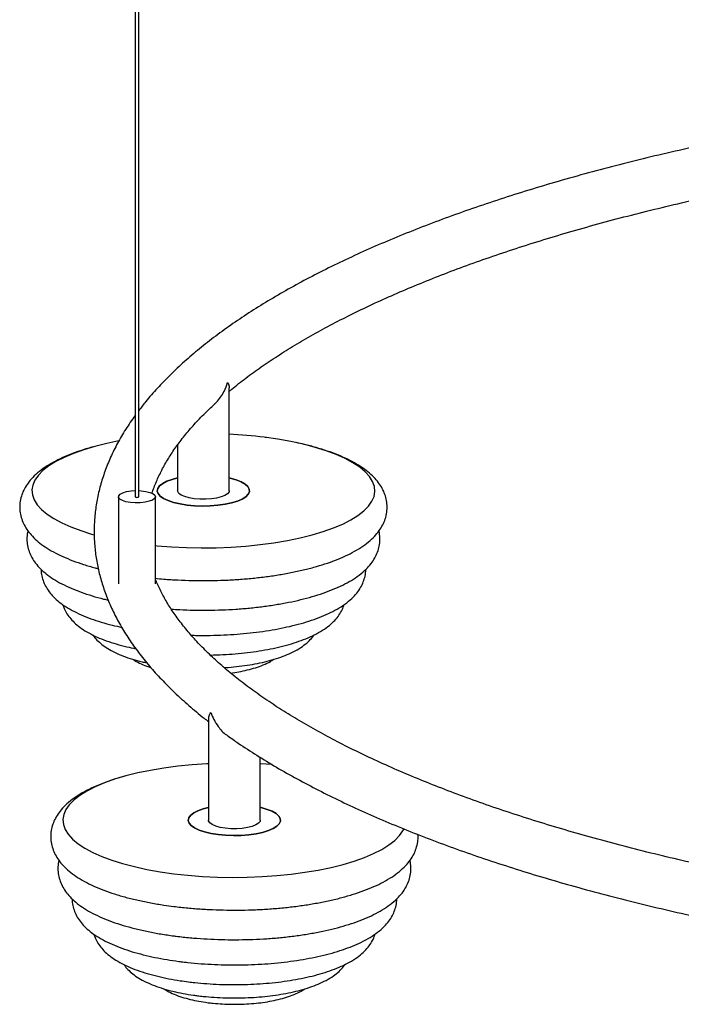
# Paper-space layout '_Dimétrica' of a CAD drawing. Header units: millimetres. Extents: x -710 to 45, y -356 to 955.
# Tile 1 of 7: x -710 to -531, y -295 to -29. Entities that reach past the tile are written whole.
import ezdxf

# ---------------------------------------------------------------- set-up
doc = ezdxf.new("R2010")
doc.units = ezdxf.units.MM

psp = doc.layouts.new('_Dimétrica')

# ---------------------------------------------------------------- linework, layer by layer
at = {"color": 7, "linetype": 'Continuous', "lineweight": 25}
for p, q in [((-678.46, 780.87), (-678.46, -157.77)), ((-677.46, -157.77), (-677.46, 780.87)), ((-652.95, -156.13), (-652.95, -128.3)), ((-666.95, -143.73), (-666.95, -156.13)), ((-682.96, -157.77), (-682.96, -181.38)), ((-672.96, -181.38), (-672.96, -157.77)), ((-658.55, -217.89), (-658.55, -245.38)), ((-644.55, -245.38), (-644.55, -228.36))]:
    psp.add_line(p, q, dxfattribs=at)
at = {"color": 7, "linetype": 'Continuous', "lineweight": 25, "flags": 128}
for points in [[(-682.88, -142.67), (-686.12, -143.34), (-689.36, -144.15), (-692.38, -145.05), (-695.16, -146.04), (-697.66, -147.1), (-699.88, -148.23), (-701.8, -149.42), (-703.4, -150.66), (-704.66, -151.94), (-705.59, -153.26), (-706.17, -154.6), (-706.39, -155.94), (-706.26, -157.29), (-705.79, -158.64), (-704.96, -159.96), (-703.79, -161.25), (-702.28, -162.51), (-700.46, -163.71), (-698.32, -164.86), (-695.89, -165.94), (-693.19, -166.95), (-690.24, -167.87), (-689.57, -168.06)], [(-672.96, -171), (-672.52, -171.04), (-668.57, -171.35), (-664.56, -171.54), (-660.52, -171.62), (-656.47, -171.57), (-652.44, -171.41), (-648.48, -171.14), (-644.6, -170.75), (-640.84, -170.25), (-637.22, -169.64), (-633.77, -168.93), (-630.53, -168.12), (-627.51, -167.22), (-624.73, -166.23), (-622.23, -165.17), (-620.01, -164.04), (-618.09, -162.85), (-616.5, -161.61), (-615.23, -160.33), (-614.31, -159.01), (-613.73, -157.67), (-613.5, -156.33), (-613.63, -154.98), (-614.11, -153.63), (-614.94, -152.31), (-616.11, -151.02), (-617.61, -149.76), (-619.44, -148.56), (-621.57, -147.41), (-624, -146.33), (-626.7, -145.32), (-629.65, -144.4), (-632.84, -143.56), (-636.23, -142.82), (-639.8, -142.18), (-643.52, -141.65)], [(-666.95, -152.68), (-668.4, -153.06), (-669.83, -153.59), (-670.98, -154.18), (-671.82, -154.83), (-672.31, -155.52), (-672.44, -156.22), (-672.22, -156.92), (-671.64, -157.6), (-670.73, -158.24), (-669.51, -158.82), (-668.01, -159.32), (-666.28, -159.73), (-664.37, -160.03)], [(-664.37, -160.03), (-666.28, -159.73), (-668.01, -159.32), (-669.51, -158.82), (-670.73, -158.24), (-671.64, -157.6), (-672.22, -156.92), (-672.44, -156.22), (-672.31, -155.52), (-671.82, -154.83), (-670.98, -154.18), (-669.83, -153.59), (-668.4, -153.06), (-666.95, -152.68)], [(-664.37, -160.03), (-662.33, -160.23), (-660.22, -160.3), (-658.1, -160.26), (-656.04, -160.09), (-654.09, -159.82), (-652.31, -159.43), (-650.74, -158.96), (-649.45, -158.4), (-648.45, -157.77), (-647.79, -157.1), (-647.47, -156.4), (-647.52, -155.7), (-647.92, -155), (-648.67, -154.34), (-649.74, -153.73), (-651.1, -153.19), (-652.72, -152.73), (-652.95, -152.68)], [(-652.95, -152.68), (-652.72, -152.73), (-651.1, -153.19), (-649.74, -153.73), (-648.67, -154.34), (-647.92, -155), (-647.52, -155.7), (-647.47, -156.4), (-647.79, -157.1), (-648.45, -157.77), (-649.45, -158.4), (-650.74, -158.96), (-652.31, -159.43), (-654.09, -159.82), (-656.04, -160.09), (-658.1, -160.26), (-660.22, -160.3), (-662.33, -160.23), (-664.37, -160.03)], [(-679.72, -159.33), (-680.92, -159.12), (-681.9, -158.8), (-682.58, -158.41), (-682.92, -157.97), (-682.89, -157.51), (-682.5, -157.08), (-681.77, -156.7), (-680.76, -156.39), (-679.54, -156.19), (-678.46, -156.11)], [(-677.46, -156.11), (-676.84, -156.15), (-675.57, -156.31), (-674.47, -156.58), (-673.63, -156.94), (-673.12, -157.36), (-672.96, -157.81), (-673.17, -158.25), (-673.74, -158.67), (-674.62, -159.01), (-675.74, -159.27), (-677.04, -159.41), (-678.4, -159.43), (-679.72, -159.33), (-679.72, -159.33)], [(-662.42, -158.32), (-663.82, -158.08), (-665.02, -157.74), (-665.96, -157.33), (-666.61, -156.85), (-666.92, -156.34), (-666.95, -156.13)], [(-652.95, -156.13), (-653.01, -156.45), (-653.4, -156.96), (-654.11, -157.42), (-655.12, -157.83), (-656.37, -158.14), (-657.8, -158.36), (-659.34, -158.46), (-660.9, -158.45), (-662.42, -158.32)], [(-678.46, -157.77), (-678.46, -157.78), (-678.41, -157.84), (-678.3, -157.89), (-678.13, -157.93), (-677.94, -157.94), (-677.75, -157.92), (-677.59, -157.89), (-677.49, -157.83), (-677.46, -157.77)], [(-658.55, -230.08), (-659.06, -230.1), (-663.02, -230.38), (-666.9, -230.77), (-670.67, -231.27), (-674.28, -231.88), (-677.73, -232.59), (-680.97, -233.4), (-683.99, -234.3), (-686.77, -235.29), (-689.27, -236.35), (-691.49, -237.48), (-693.41, -238.67), (-695, -239.91), (-696.27, -241.19), (-697.2, -242.51), (-697.77, -243.84), (-698, -245.19), (-697.87, -246.54), (-697.39, -247.88), (-696.57, -249.21), (-695.39, -250.5), (-693.89, -251.75), (-692.06, -252.96), (-689.93, -254.11), (-687.5, -255.19), (-684.8, -256.2), (-681.85, -257.12), (-678.66, -257.96), (-675.27, -258.7), (-671.7, -259.33), (-667.98, -259.87), (-664.13, -260.29), (-660.18, -260.6), (-656.17, -260.79), (-652.13, -260.87), (-648.08, -260.82), (-644.05, -260.66), (-640.09, -260.39), (-636.21, -260), (-632.44, -259.5), (-628.83, -258.89), (-625.38, -258.18), (-622.14, -257.37), (-619.12, -256.47), (-616.34, -255.48), (-613.84, -254.42), (-611.62, -253.29), (-609.7, -252.1), (-608.11, -250.86), (-606.84, -249.57), (-605.91, -248.26), (-605.62, -247.68)], [(-641.3, -230.28), (-642.93, -230.17), (-644.55, -230.08)], [(-658.55, -241.93), (-660.01, -242.31), (-661.44, -242.83), (-662.59, -243.43), (-663.42, -244.08), (-663.92, -244.77), (-664.05, -245.47), (-663.83, -246.17), (-663.25, -246.85), (-662.34, -247.49), (-661.12, -248.07), (-659.62, -248.57), (-657.89, -248.98), (-655.97, -249.28)], [(-655.97, -249.28), (-657.89, -248.98), (-659.62, -248.57), (-661.12, -248.07), (-662.34, -247.49), (-663.25, -246.85), (-663.83, -246.17), (-664.05, -245.47), (-663.92, -244.77), (-663.42, -244.08), (-662.59, -243.43), (-661.44, -242.83), (-660.01, -242.31), (-658.55, -241.93)], [(-655.97, -249.28), (-653.93, -249.47), (-651.83, -249.55), (-649.71, -249.51), (-647.65, -249.34), (-645.7, -249.06), (-643.92, -248.68), (-642.35, -248.2), (-641.06, -247.65), (-640.06, -247.02), (-639.4, -246.35), (-639.08, -245.65), (-639.12, -244.94), (-639.53, -244.25), (-640.27, -243.59), (-641.35, -242.98), (-642.71, -242.44), (-644.33, -241.98), (-644.55, -241.93)], [(-644.55, -241.93), (-644.33, -241.98), (-642.71, -242.44), (-641.35, -242.98), (-640.27, -243.59), (-639.53, -244.25), (-639.12, -244.94), (-639.08, -245.65), (-639.4, -246.35), (-640.06, -247.02), (-641.06, -247.65), (-642.35, -248.2), (-643.92, -248.68), (-645.7, -249.06), (-647.65, -249.34), (-649.71, -249.51), (-651.83, -249.55), (-653.93, -249.47), (-655.97, -249.28)], [(-654.03, -247.57), (-655.42, -247.33), (-656.63, -246.99), (-657.57, -246.58), (-658.22, -246.1), (-658.53, -245.59), (-658.55, -245.38)], [(-644.55, -245.38), (-644.62, -245.7), (-645.01, -246.21), (-645.72, -246.67), (-646.73, -247.07), (-647.98, -247.39), (-649.41, -247.6), (-650.94, -247.71), (-652.51, -247.7), (-654.03, -247.57)]]:
    psp.add_lwpolyline(points, dxfattribs=at)
at = {"color": 7, "linetype": 'Continuous', "lineweight": 25}
psp.add_arc((-659.36, -268.61), 127.94, 82.8889, 87.1254, dxfattribs=at)
for points, knots in [([(-400.79, -45.78), (-403.5, -45.96), (-409.66, -46.37), (-419.21, -47.14), (-429.43, -48.05), (-439.58, -49.08), (-449.62, -50.2), (-459.57, -51.42), (-469.4, -52.75), (-479.11, -54.17), (-488.7, -55.69), (-498.15, -57.3), (-507.45, -59.01), (-516.6, -60.81), (-525.59, -62.71), (-534.41, -64.69), (-543.06, -66.77), (-551.52, -68.93), (-559.79, -71.18), (-567.87, -73.52), (-575.74, -75.93), (-583.4, -78.43), (-590.84, -81.01), (-598.05, -83.67), (-605.04, -86.4), (-611.79, -89.21), (-618.3, -92.1), (-624.57, -95.05), (-630.58, -98.08), (-636.33, -101.18), (-641.82, -104.34), (-647.05, -107.58), (-652, -110.88), (-656.67, -114.25), (-661.05, -117.68), (-665.15, -121.17), (-668.95, -124.72), (-672.43, -128.34), (-675.29, -131.57), (-676.84, -133.63), (-677.46, -134.44)], [0, 0, 0, 0, 0.020728, 0.047262, 0.0738, 0.100341, 0.126886, 0.153435, 0.179988, 0.206547, 0.233111, 0.259682, 0.286261, 0.312847, 0.339441, 0.366045, 0.39266, 0.419286, 0.445924, 0.472576, 0.499243, 0.525927, 0.552628, 0.579348, 0.606089, 0.632853, 0.65964, 0.686454, 0.713293, 0.74016, 0.767055, 0.793977, 0.820923, 0.847889, 0.874868, 0.901843, 0.928796, 0.9557, 0.982523, 1, 1, 1, 1]), ([(-652.95, -129.21), (-652.73, -129.02), (-651.33, -127.82), (-648.48, -125.62), (-644.36, -122.62), (-639.93, -119.66), (-635.23, -116.72), (-630.24, -113.81), (-624.97, -110.95), (-619.43, -108.13), (-613.62, -105.35), (-607.54, -102.63), (-601.21, -99.96), (-594.62, -97.35), (-587.79, -94.8), (-580.71, -92.31), (-573.41, -89.89), (-565.88, -87.54), (-558.13, -85.26), (-550.17, -83.06), (-542, -80.94), (-533.64, -78.89), (-525.09, -76.93), (-516.36, -75.06), (-507.46, -73.27), (-498.39, -71.57), (-489.7, -70.04), (-483.96, -69.13), (-481.35, -68.71)], [0, 0, 0, 0, 0.007367, 0.046994, 0.086619, 0.126256, 0.16592, 0.205619, 0.245357, 0.285138, 0.324961, 0.364826, 0.404732, 0.444676, 0.484657, 0.524671, 0.564718, 0.604793, 0.644896, 0.685024, 0.725174, 0.765345, 0.805536, 0.845744, 0.885968, 0.926206, 0.966458, 1, 1, 1, 1]), ([(-656.9, -132.56), (-656.76, -132.45), (-656.11, -131.97), (-655.28, -130.81), (-654.16, -129.02), (-653.63, -127.63), (-653.4, -126.79), (-653.4, -126.79)], [0, 0, 0, 0, 0.076005, 0.338115, 0.607613, 0.997656, 1, 1, 1, 1]), ([(-653.4, -126.79), (-653.4, -126.79), (-653.21, -127.14), (-652.97, -127.67), (-652.99, -128.14), (-653, -128.3)], [0, 0, 0, 0, 0.004729, 0.646116, 1, 1, 1, 1]), ([(-673.86, -156.87), (-673.82, -156.73), (-673.48, -155.54), (-672.56, -153.3), (-671.07, -150.18), (-669.27, -147.06), (-667.17, -143.96), (-664.79, -140.87), (-662.11, -137.8), (-659.48, -135.05), (-657.61, -133.33), (-656.85, -132.63)], [0, 0, 0, 0, 0.018926, 0.151888, 0.282594, 0.411342, 0.53853, 0.664548, 0.789735, 0.914363, 1, 1, 1, 1]), ([(-678.46, -135.74), (-679.32, -136.98), (-681.05, -139.46), (-683.24, -143.25), (-685.13, -147.06), (-686.68, -150.89), (-687.9, -154.72), (-688.79, -158.56), (-689.35, -162.39), (-689.59, -166.22), (-689.52, -170.03), (-689.13, -173.84), (-688.42, -177.62), (-687.4, -181.4), (-686.07, -185.15), (-684.42, -188.89), (-682.45, -192.62), (-680.16, -196.32), (-677.54, -199.99), (-674.61, -203.64), (-671.36, -207.24), (-667.81, -210.81), (-663.92, -214.32), (-660.83, -216.94), (-658.95, -218.37), (-658.55, -218.66)], [0, 0, 0, 0, 0.046113, 0.092039, 0.137539, 0.182568, 0.227116, 0.27121, 0.314919, 0.358343, 0.401608, 0.444842, 0.488149, 0.531663, 0.575495, 0.619732, 0.664421, 0.709576, 0.755175, 0.801171, 0.847496, 0.894079, 0.940849, 0.987743, 1, 1, 1, 1]), ([(-673.02, -179.85), (-672.24, -179.93), (-670.21, -180.13), (-666.85, -180.33), (-662.98, -180.47), (-659.08, -180.5), (-655.19, -180.42), (-651.33, -180.24), (-647.52, -179.94), (-643.79, -179.54), (-640.16, -179.03), (-636.64, -178.42), (-633.27, -177.71), (-630.04, -176.9), (-626.99, -175.98), (-624.12, -174.96), (-621.45, -173.82), (-618.99, -172.57), (-616.75, -171.18), (-614.83, -169.71), (-613.28, -168.17), (-612.07, -166.62), (-611.17, -165.03), (-610.52, -163.33), (-610.18, -161.54), (-610.18, -159.71), (-610.49, -157.96), (-611.09, -156.28), (-611.96, -154.69), (-613.11, -153.16), (-614.56, -151.68), (-616.34, -150.25), (-618.43, -148.89), (-620.83, -147.61), (-623.48, -146.44), (-626.34, -145.38), (-629.39, -144.43), (-632.22, -143.67), (-634.09, -143.28), (-634.82, -143.12)], [0, 0, 0, 0, 0.01772, 0.046223, 0.074688, 0.103133, 0.131576, 0.160027, 0.188502, 0.21702, 0.2456, 0.274265, 0.303045, 0.331975, 0.3611, 0.390478, 0.420177, 0.450268, 0.480792, 0.51165, 0.538622, 0.563734, 0.587157, 0.609357, 0.633125, 0.655901, 0.678289, 0.700739, 0.723881, 0.748308, 0.774497, 0.802591, 0.83218, 0.862457, 0.892645, 0.922506, 0.952032, 0.981274, 1, 1, 1, 1]), ([(-642.97, -141.73), (-643.03, -141.72), (-643.09, -141.71), (-643.16, -141.7), (-643.18, -141.7)], [0, 0, 0, 0, 0.837816, 1, 1, 1, 1]), ([(-689.25, -144.12), (-689.84, -144.28), (-691.49, -144.71), (-694.01, -145.54), (-696.81, -146.6), (-699.4, -147.77), (-701.78, -149.08), (-703.93, -150.52), (-705.73, -152.04), (-707.16, -153.62), (-708.24, -155.19), (-709.02, -156.8), (-709.54, -158.51), (-709.75, -160.29), (-709.64, -162.1), (-709.21, -163.82), (-708.51, -165.47), (-707.53, -167.04), (-706.27, -168.54), (-704.7, -170), (-702.81, -171.41), (-700.59, -172.74), (-698.1, -173.98), (-695.37, -175.11), (-692.42, -176.13), (-690.11, -176.83), (-688.72, -177.17), (-688.44, -177.23)], [0, 0, 0, 0, 0.024756, 0.07016, 0.115995, 0.162372, 0.209393, 0.25707, 0.304958, 0.345675, 0.383521, 0.419025, 0.452967, 0.489177, 0.524227, 0.558945, 0.594128, 0.630743, 0.669669, 0.7115, 0.75616, 0.802704, 0.849814, 0.896556, 0.942765, 0.988477, 1, 1, 1, 1]), ([(-707.47, -167.04), (-707.51, -167.17), (-707.71, -167.88), (-707.79, -169.23), (-707.64, -171), (-707.17, -172.7), (-706.43, -174.3), (-705.42, -175.84), (-704.13, -177.31), (-702.52, -178.73), (-700.59, -180.1), (-698.34, -181.39), (-695.82, -182.58), (-693.07, -183.66), (-690.12, -184.63), (-687.67, -185.32), (-686.16, -185.66), (-685.74, -185.76)], [0, 0, 0, 0, 0.01482, 0.078657, 0.140627, 0.202148, 0.264743, 0.330165, 0.399996, 0.475238, 0.555549, 0.638967, 0.722984, 0.806187, 0.888383, 0.969687, 1, 1, 1, 1]), ([(-668.65, -188.21), (-667.88, -188.26), (-665.87, -188.4), (-662.55, -188.5), (-658.74, -188.52), (-654.93, -188.43), (-651.15, -188.24), (-647.43, -187.93), (-643.79, -187.52), (-640.25, -187), (-636.84, -186.38), (-633.56, -185.66), (-630.44, -184.83), (-627.5, -183.9), (-624.74, -182.86), (-622.18, -181.71), (-619.83, -180.43), (-617.71, -179), (-615.94, -177.49), (-614.55, -175.94), (-613.51, -174.39), (-612.75, -172.79), (-612.27, -171.09), (-612.11, -169.34), (-612.18, -167.94), (-612.39, -167.2), (-612.44, -167.02)], [0, 0, 0, 0, 0.027698, 0.072802, 0.117875, 0.162946, 0.208034, 0.253166, 0.298375, 0.343695, 0.389169, 0.43485, 0.480801, 0.527108, 0.573874, 0.621222, 0.669268, 0.718026, 0.766975, 0.80815, 0.846337, 0.882169, 0.916478, 0.953071, 0.988555, 1, 1, 1, 1]), ([(-703.88, -177.47), (-703.88, -177.78), (-703.89, -178.65), (-703.56, -180.07), (-702.94, -181.66), (-702.04, -183.17), (-700.88, -184.61), (-699.41, -186), (-697.63, -187.33), (-695.52, -188.59), (-693.12, -189.76), (-690.49, -190.82), (-687.66, -191.75), (-684.86, -192.54), (-682.92, -192.97), (-682.05, -193.16)], [0, 0, 0, 0, 0.035418, 0.101774, 0.168469, 0.237524, 0.310881, 0.390136, 0.47572, 0.566009, 0.658015, 0.749229, 0.839221, 0.928093, 1, 1, 1, 1]), ([(-663.24, -195.28), (-662.74, -195.3), (-661.03, -195.36), (-658.08, -195.34), (-654.44, -195.23), (-650.84, -195.01), (-647.3, -194.69), (-643.85, -194.25), (-640.5, -193.71), (-637.28, -193.07), (-634.22, -192.32), (-631.31, -191.47), (-628.58, -190.51), (-626.04, -189.43), (-623.71, -188.23), (-621.59, -186.87), (-619.82, -185.42), (-618.41, -183.92), (-617.37, -182.42), (-616.6, -180.87), (-616.13, -179.22), (-615.93, -178.06), (-615.98, -177.46), (-615.98, -177.45)], [0, 0, 0, 0, 0.021802, 0.0746, 0.127401, 0.180233, 0.233136, 0.286156, 0.339346, 0.392771, 0.446513, 0.500674, 0.55539, 0.610825, 0.667153, 0.724453, 0.782256, 0.830641, 0.875269, 0.916982, 0.956829, 0.999413, 1, 1, 1, 1]), ([(-456.84, -269.22), (-458.08, -269.06), (-462.55, -268.48), (-470.19, -267.43), (-479.7, -266), (-489.07, -264.49), (-498.29, -262.88), (-507.36, -261.18), (-516.27, -259.39), (-525.01, -257.51), (-533.56, -255.55), (-541.93, -253.51), (-550.1, -251.38), (-558.07, -249.18), (-565.83, -246.9), (-573.37, -244.55), (-580.68, -242.13), (-587.77, -239.64), (-594.61, -237.08), (-601.2, -234.47), (-607.54, -231.8), (-613.63, -229.07), (-619.45, -226.29), (-625, -223.46), (-630.27, -220.59), (-635.27, -217.69), (-639.98, -214.74), (-644.4, -211.77), (-648.53, -208.78), (-652.37, -205.76), (-655.91, -202.73), (-659.16, -199.68), (-662.11, -196.64), (-664.76, -193.58), (-667.12, -190.53), (-669.19, -187.49), (-670.95, -184.44), (-672.21, -181.95), (-672.78, -180.48), (-672.96, -180.01)], [0, 0, 0, 0, 0.0106801, 0.0387777, 0.0668704, 0.0949565, 0.1230354, 0.1511061, 0.179168, 0.2072202, 0.2352618, 0.2632916, 0.2913087, 0.3193118, 0.3472997, 0.3752709, 0.4032241, 0.4311576, 0.4590699, 0.4869592, 0.5148237, 0.5426619, 0.5704721, 0.5982528, 0.6260031, 0.6537224, 0.681411, 0.7090707, 0.7367049, 0.7643196, 0.7919242, 0.8195294, 0.8471516, 0.8748162, 0.9025578, 0.9304225, 0.9584692, 0.9867699, 1, 1, 1, 1]), ([(-698, -187.01), (-697.9, -187.35), (-697.64, -188.22), (-696.93, -189.51), (-695.9, -190.9), (-694.59, -192.22), (-692.98, -193.48), (-691.03, -194.68), (-688.79, -195.79), (-686.3, -196.79), (-683.61, -197.67), (-680.92, -198.4), (-679.06, -198.78), (-678.22, -198.96)], [0, 0, 0, 0, 0.049103, 0.126064, 0.207192, 0.294859, 0.390631, 0.493742, 0.600595, 0.706966, 0.811678, 0.914816, 1, 1, 1, 1]), ([(-658.08, -200.64), (-657.79, -200.64), (-656.37, -200.63), (-653.82, -200.5), (-650.48, -200.26), (-647.22, -199.9), (-644.06, -199.43), (-641.01, -198.85), (-638.11, -198.17), (-635.36, -197.38), (-632.77, -196.48), (-630.37, -195.46), (-628.17, -194.29), (-626.26, -193.01), (-624.7, -191.66), (-623.47, -190.27), (-622.57, -188.81), (-622.04, -187.72), (-621.9, -187.09), (-621.88, -187.01)], [0, 0, 0, 0, 0.016997, 0.082994, 0.149063, 0.215275, 0.281714, 0.34848, 0.4157, 0.48354, 0.552217, 0.622008, 0.693202, 0.765875, 0.82956, 0.88782, 0.941365, 0.991667, 1, 1, 1, 1]), ([(-689.87, -195.22), (-689.84, -195.26), (-689.55, -195.77), (-688.75, -196.63), (-687.46, -197.83), (-685.84, -198.95), (-683.9, -200), (-681.67, -200.96), (-679.22, -201.78), (-677.08, -202.38), (-675.71, -202.66), (-675.27, -202.75)], [0, 0, 0, 0, 0.008798, 0.116337, 0.233846, 0.363943, 0.505075, 0.650368, 0.793424, 0.933564, 1, 1, 1, 1]), ([(-654.29, -204.07), (-653.93, -204.05), (-652.56, -203.97), (-650.24, -203.72), (-647.37, -203.31), (-644.61, -202.79), (-641.98, -202.16), (-639.51, -201.41), (-637.19, -200.54), (-635.04, -199.52), (-633.17, -198.39), (-631.64, -197.14), (-630.63, -196.12), (-630.2, -195.44), (-630.08, -195.26)], [0, 0, 0, 0, 0.032891, 0.12524, 0.217987, 0.311344, 0.405589, 0.501097, 0.598375, 0.698064, 0.800653, 0.890079, 0.970536, 1, 1, 1, 1]), ([(-678.99, -201.82), (-678.85, -201.92), (-678.18, -202.4), (-676.77, -203.07), (-675.32, -203.69), (-674.38, -203.97), (-674.21, -204.02)], [0, 0, 0, 0, 0.1056084, 0.493964, 0.907556, 1, 1, 1, 1]), ([(-652.59, -205.52), (-651.85, -205.42), (-650.28, -205.19), (-648.02, -204.71), (-645.79, -204.1), (-643.71, -203.34), (-642.07, -202.59), (-641.19, -202.01), (-640.89, -201.8)], [0, 0, 0, 0, 0.158874, 0.336823, 0.518078, 0.70437, 0.89807, 1, 1, 1, 1]), ([(-658.52, -217.89), (-658.52, -217.73), (-658.52, -217.21), (-658.22, -216.6), (-657.94, -216.18), (-657.93, -216.17)], [0, 0, 0, 0, 0.30173, 0.995882, 1, 1, 1, 1]), ([(-657.93, -216.17), (-657.93, -216.18), (-657.71, -216.84), (-657.16, -218.16), (-655.82, -220.25), (-654.53, -221.82), (-653.46, -222.43), (-653.33, -222.51)], [0, 0, 0, 0, 0.002057, 0.273557, 0.552995, 0.943674, 1, 1, 1, 1]), ([(-653.34, -222.53), (-652.4, -223.2), (-649.9, -224.98), (-645.51, -227.82), (-640.21, -231.04), (-634.63, -234.19), (-628.79, -237.27), (-622.7, -240.28), (-616.35, -243.21), (-609.76, -246.08), (-602.93, -248.87), (-595.86, -251.58), (-588.56, -254.22), (-581.05, -256.77), (-573.32, -259.25), (-565.38, -261.64), (-557.23, -263.95), (-548.9, -266.18), (-540.37, -268.32), (-531.66, -270.36), (-522.78, -272.32), (-513.74, -274.19), (-504.54, -275.96), (-495.18, -277.65), (-485.69, -279.23), (-476.05, -280.71), (-468.57, -281.8), (-464.27, -282.36), (-463.27, -282.49)], [0, 0, 0, 0, 0.024188, 0.064679, 0.105151, 0.145594, 0.186001, 0.22637, 0.266699, 0.306989, 0.347242, 0.387459, 0.427642, 0.467793, 0.507916, 0.548012, 0.588082, 0.62813, 0.668158, 0.708166, 0.748157, 0.788132, 0.828093, 0.86804, 0.907976, 0.947901, 0.987816, 1, 1, 1, 1]), ([(-680.86, -233.37), (-681.44, -233.53), (-683.1, -233.96), (-685.61, -234.79), (-688.42, -235.85), (-691.01, -237.02), (-693.39, -238.32), (-695.54, -239.77), (-697.34, -241.29), (-698.77, -242.87), (-699.85, -244.43), (-700.63, -246.05), (-701.15, -247.76), (-701.36, -249.54), (-701.24, -251.35), (-700.82, -253.07), (-700.12, -254.72), (-699.14, -256.28), (-697.88, -257.79), (-696.31, -259.25), (-694.41, -260.66), (-692.2, -261.99), (-689.71, -263.23), (-686.97, -264.36), (-684.04, -265.38), (-680.92, -266.29), (-677.64, -267.1), (-674.22, -267.79), (-670.99, -268.33), (-668.25, -268.71), (-665.48, -269.04), (-662.3, -269.34), (-658.46, -269.58), (-654.58, -269.72), (-650.69, -269.75), (-646.8, -269.67), (-642.94, -269.49), (-639.13, -269.19), (-635.4, -268.79), (-631.77, -268.28), (-628.25, -267.67), (-624.87, -266.96), (-621.65, -266.14), (-618.6, -265.23), (-615.73, -264.21), (-613.06, -263.07), (-610.6, -261.82), (-608.35, -260.43), (-606.44, -258.96), (-604.88, -257.42), (-603.68, -255.87), (-602.77, -254.28), (-602.14, -252.58), (-601.79, -250.89), (-601.82, -249.76), (-601.84, -249.26)], [0, 0, 0, 0, 0.011205, 0.031756, 0.052501, 0.073492, 0.094775, 0.116354, 0.138028, 0.156457, 0.173587, 0.189657, 0.20502, 0.221409, 0.237273, 0.252987, 0.268911, 0.285483, 0.303102, 0.322035, 0.342249, 0.363316, 0.384638, 0.405794, 0.426709, 0.447399, 0.467905, 0.488266, 0.508516, 0.52307, 0.533632, 0.553716, 0.573767, 0.593791, 0.613801, 0.633809, 0.653823, 0.673854, 0.693915, 0.71402, 0.734184, 0.75443, 0.774781, 0.795269, 0.815935, 0.836827, 0.857995, 0.879467, 0.901174, 0.920148, 0.937813, 0.95429, 0.969907, 0.986627, 1, 1, 1, 1]), ([(-699.07, -256.29), (-699.11, -256.42), (-699.32, -257.13), (-699.39, -258.48), (-699.25, -260.25), (-698.78, -261.95), (-698.04, -263.55), (-697.03, -265.09), (-695.73, -266.56), (-694.13, -267.98), (-692.19, -269.35), (-689.95, -270.64), (-687.43, -271.83), (-684.68, -272.91), (-681.74, -273.88), (-678.62, -274.74), (-675.35, -275.49), (-671.94, -276.14), (-669.23, -276.55), (-667.04, -276.84), (-664.84, -277.1), (-661.72, -277.39), (-657.96, -277.62), (-654.16, -277.75), (-650.34, -277.77), (-646.53, -277.68), (-642.76, -277.49), (-639.04, -277.18), (-635.4, -276.77), (-631.86, -276.25), (-628.45, -275.63), (-625.17, -274.91), (-622.05, -274.08), (-619.11, -273.15), (-616.35, -272.11), (-613.79, -270.96), (-611.44, -269.68), (-609.32, -268.25), (-607.55, -266.74), (-606.15, -265.19), (-605.11, -263.63), (-604.36, -262.04), (-603.88, -260.34), (-603.72, -258.59), (-603.78, -257.19), (-604, -256.45), (-604.05, -256.27)], [0, 0, 0, 0, 0.004731, 0.025111, 0.044894, 0.064535, 0.084518, 0.105404, 0.127697, 0.151718, 0.177357, 0.203988, 0.23081, 0.257372, 0.283613, 0.309569, 0.335296, 0.360846, 0.386262, 0.393812, 0.407087, 0.432331, 0.457531, 0.482696, 0.507843, 0.532989, 0.558144, 0.583325, 0.608548, 0.633833, 0.659204, 0.68469, 0.710327, 0.736163, 0.762255, 0.788671, 0.815477, 0.84268, 0.86999, 0.892963, 0.914268, 0.934259, 0.953401, 0.973817, 0.993615, 1, 1, 1, 1]), ([(-695.48, -266.72), (-695.49, -267.03), (-695.5, -267.9), (-695.17, -269.32), (-694.55, -270.91), (-693.65, -272.42), (-692.49, -273.86), (-691.02, -275.25), (-689.24, -276.58), (-687.13, -277.84), (-684.73, -279.01), (-682.1, -280.07), (-679.27, -281.01), (-676.27, -281.83), (-673.12, -282.55), (-669.9, -283.15), (-667.48, -283.51), (-665.57, -283.76), (-663.59, -283.99), (-660.6, -284.27), (-656.99, -284.48), (-653.35, -284.59), (-649.69, -284.59), (-646.05, -284.48), (-642.45, -284.26), (-638.91, -283.93), (-635.45, -283.5), (-632.11, -282.96), (-628.89, -282.32), (-625.82, -281.57), (-622.92, -280.72), (-620.19, -279.76), (-617.65, -278.68), (-615.31, -277.47), (-613.2, -276.12), (-611.43, -274.67), (-610.02, -273.17), (-608.97, -271.67), (-608.21, -270.12), (-607.74, -268.47), (-607.54, -267.31), (-607.59, -266.71), (-607.59, -266.7)], [0, 0, 0, 0, 0.011445, 0.032887, 0.054439, 0.076753, 0.100457, 0.126067, 0.153722, 0.182898, 0.212629, 0.242103, 0.271183, 0.299901, 0.328328, 0.356533, 0.383017, 0.388231, 0.402874, 0.430719, 0.458509, 0.486257, 0.513987, 0.541718, 0.569464, 0.597249, 0.625094, 0.653029, 0.681088, 0.709313, 0.737758, 0.766494, 0.795608, 0.825191, 0.855285, 0.885643, 0.911054, 0.934492, 0.9564, 0.977327, 0.999692, 1, 1, 1, 1]), ([(-689.6, -276.26), (-689.5, -276.6), (-689.25, -277.47), (-688.53, -278.76), (-687.51, -280.15), (-686.2, -281.47), (-684.59, -282.73), (-682.64, -283.93), (-680.4, -285.04), (-677.9, -286.04), (-675.22, -286.92), (-672.37, -287.68), (-669.38, -288.33), (-666.57, -288.81), (-664.2, -289.14), (-661.79, -289.42), (-659, -289.67), (-655.62, -289.86), (-652.22, -289.94), (-648.81, -289.9), (-645.43, -289.76), (-642.09, -289.51), (-638.83, -289.15), (-635.67, -288.68), (-632.62, -288.1), (-629.71, -287.42), (-626.96, -286.63), (-624.38, -285.73), (-621.98, -284.71), (-619.78, -283.54), (-617.87, -282.26), (-616.3, -280.9), (-615.08, -279.52), (-614.18, -278.06), (-613.65, -276.97), (-613.51, -276.34), (-613.49, -276.25)], [0, 0, 0, 0, 0.015759, 0.040459, 0.066496, 0.094632, 0.125369, 0.158461, 0.192755, 0.226893, 0.260499, 0.2936, 0.326303, 0.358709, 0.381135, 0.397961, 0.429955, 0.461872, 0.493735, 0.525578, 0.55743, 0.589316, 0.621272, 0.653337, 0.68556, 0.718002, 0.750743, 0.783889, 0.817572, 0.851932, 0.887006, 0.917741, 0.945859, 0.971701, 0.995978, 1, 1, 1, 1]), ([(-681.47, -284.47), (-681.45, -284.51), (-681.16, -285.02), (-680.36, -285.88), (-679.07, -287.08), (-677.45, -288.2), (-675.51, -289.25), (-673.28, -290.2), (-670.84, -291.03), (-668.24, -291.74), (-665.5, -292.32), (-663.24, -292.69), (-661.39, -292.94), (-659.53, -293.15), (-657.01, -293.37), (-653.96, -293.51), (-650.89, -293.54), (-647.83, -293.46), (-644.81, -293.27), (-641.85, -292.97), (-638.98, -292.56), (-636.22, -292.04), (-633.59, -291.41), (-631.11, -290.66), (-628.8, -289.79), (-626.65, -288.77), (-624.78, -287.64), (-623.25, -286.39), (-622.24, -285.37), (-621.81, -284.69), (-621.69, -284.51)], [0, 0, 0, 0, 0.00259, 0.034243, 0.06883, 0.107123, 0.148665, 0.19143, 0.233537, 0.274787, 0.315341, 0.355391, 0.370341, 0.391095, 0.430555, 0.469888, 0.509144, 0.548386, 0.587665, 0.627039, 0.666582, 0.706386, 0.746568, 0.787288, 0.828764, 0.871267, 0.915007, 0.953134, 0.987438, 1, 1, 1, 1]), ([(-670.6, -291.07), (-670.45, -291.17), (-669.79, -291.64), (-668.39, -292.32), (-666.38, -293.13), (-664.14, -293.8), (-661.82, -294.33), (-659.96, -294.64), (-658.48, -294.84), (-656.94, -295.01), (-654.77, -295.18), (-652.16, -295.26), (-649.54, -295.23), (-646.95, -295.08), (-644.41, -294.83), (-641.96, -294.45), (-639.62, -293.96), (-637.4, -293.35), (-635.32, -292.59), (-633.67, -291.84), (-632.8, -291.26), (-632.5, -291.05)], [0, 0, 0, 0, 0.016367, 0.076553, 0.140651, 0.203606, 0.26475, 0.320769, 0.339147, 0.36988, 0.428276, 0.486391, 0.544382, 0.602426, 0.660672, 0.719341, 0.778718, 0.839197, 0.901357, 0.965989, 1, 1, 1, 1])]:
    psp.add_open_spline(points, degree=3, knots=knots, dxfattribs=at)

doc.saveas('drawing.dxf')
